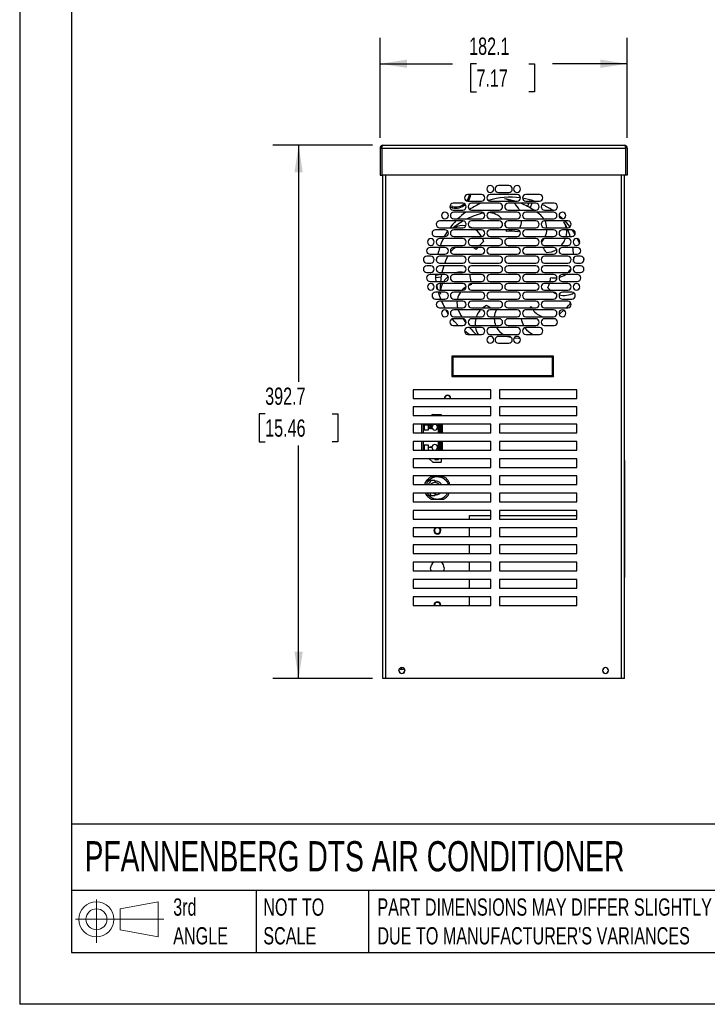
# Model space of a CAD drawing. Header units: millimetres. Extents: x 0 to 1676, y 0 to 1295.
# Tile 1 of 12: x 0 to 506, y 0 to 725. Entities that reach past the tile are written whole.
import ezdxf

# ---------------------------------------------------------------- set-up
doc = ezdxf.new("R2010")
doc.units = ezdxf.units.MM
doc.header["$LTSCALE"] = 6
doc.layers.add('DIMENSIONS', color=140, linetype='Continuous', lineweight=25)
doc.layers.add('TEXT', color=140, linetype='Continuous', lineweight=25)
doc.styles.add('SLDTEXTSTYLE0', font='TXT', dxfattribs={"width": 0.7})
doc.dimstyles.new('SLDDIMSTYLE3', dxfattribs={"dimtxt": 12.948047, "dimasz": 19.812, "dimexe": 0, "dimexo": 0.0625, "dimgap": 3.237012, "dimtad": 0, "dimtih": 1, "dimtoh": 1, "dimdec": 1, "dimrnd": 1e-09, "dimzin": 12, "dimdsep": 46, "dimtxsty": 'SLDTEXTSTYLE0', "dimsah": 1, "dimcen": 0.09, "dimadec": 0, "dimazin": 3, "dimtfac": 1, "dimtdec": 1, "dimtofl": 0, "dimtmove": 0, "dimatfit": 3, "dimfxl": 0, "dimfrac": 2, "dimtolj": 1, "dimtzin": 12, "dimarcsym": 0})

# ---------------------------------------------------------------- blocks, each defined once
blk = doc.blocks.new('Block11')
at = {"color": 7, "linetype": 'Continuous', "lineweight": 18}
for p, q in [((15.53, 31.86), (15.53, 0)), ((32.88, 25), (61.05, 30.19)), ((61.05, 30.19), (61.05, 4.39)), ((32.88, 9.58), (32.88, 25)), ((0, 17.29), (65.24, 17.29)), ((32.88, 9.58), (61.05, 4.39))]:
    blk.add_line(p, q, dxfattribs=at)
for radius in [12.9, 7.71]:
    blk.add_circle((15.53, 17.29), radius, dxfattribs=at)
blk = doc.blocks.new('Block12')
at = {"color": 7, "linetype": 'Continuous'}
blk.add_blockref('Block11', (0, 0), dxfattribs=at)
blk = doc.blocks.new('_D_11')
at = {"layer": 'DIMENSIONS'}
for p, q in [((259.96, 632.5), (186.39, 632.5)), ((205.44, 632.5), (205.44, 458.32)), ((180.82, 434.85), (176.47, 434.85)), ((176.47, 434.85), (176.47, 414.27)), ((230.07, 434.85), (234.42, 434.85)), ((234.42, 434.85), (234.42, 414.27)), ((176.47, 414.27), (180.82, 414.27)), ((234.42, 414.27), (230.07, 414.27)), ((205.44, 239.79), (205.44, 411.37)), ((259.96, 239.79), (186.39, 239.79))]:
    blk.add_line(p, q, dxfattribs=at)
for points in [[(205.44, 632.5), (202.4, 612.69), (208.49, 612.69)], [(205.44, 239.79), (208.49, 259.6), (202.4, 259.6)]]:
    blk.add_solid(points, dxfattribs=at)
at = {"layer": 'DIMENSIONS', "char_height": 12.7, "attachment_point": 1, "style": 'SLDTEXTSTYLE0'}
for s, insert in [('392.7', (180.82, 454.11)), ('15.46', (180.82, 430.64))]:
    blk.add_mtext(s, dxfattribs=dict(at, insert=insert))
blk = doc.blocks.new('_D_12')
at = {"layer": 'DIMENSIONS'}
for p, q in [((265.45, 637.99), (265.45, 711.56)), ((447.5, 637.99), (447.5, 711.56)), ((265.45, 692.51), (318.88, 692.51)), ((336.43, 692.51), (332.08, 692.51)), ((332.08, 692.51), (332.08, 671.93)), ((374.9, 692.51), (379.25, 692.51)), ((379.25, 692.51), (379.25, 671.93)), ((447.5, 692.51), (392.45, 692.51)), ((332.08, 671.93), (336.43, 671.93)), ((379.25, 671.93), (374.9, 671.93))]:
    blk.add_line(p, q, dxfattribs=at)
for points in [[(265.45, 692.51), (285.26, 689.46), (285.26, 695.56)], [(447.5, 692.51), (427.69, 695.56), (427.69, 689.46)]]:
    blk.add_solid(points, dxfattribs=at)
at = {"layer": 'DIMENSIONS', "char_height": 12.7, "attachment_point": 1, "style": 'SLDTEXTSTYLE0'}
for s, insert in [('182.1', (331.04, 711.78)), ('7.17', (336.43, 688.3))]:
    blk.add_mtext(s, dxfattribs=dict(at, insert=insert))

msp = doc.modelspace()

# ---------------------------------------------------------------- linework, layer by layer
at = {"color": 7, "linetype": 'Continuous'}
for p in [(0.01, 1295.42), (1676.41, 0.02)]:
    msp.add_line(p, (0.01, 0.02), dxfattribs=at)
for p, q in [((267.58, 632.5), (445.38, 632.5)), ((265.45, 630.37), (266.66, 630.37)), ((265.45, 630.37), (265.45, 610.5)), ((266.66, 630.37), (266.66, 610.5)), ((266.73, 630.37), (446.22, 630.37)), ((266.73, 630.37), (266.73, 610.5)), ((446.22, 630.37), (446.22, 610.5)), ((447.5, 630.37), (446.29, 630.37)), ((446.29, 630.37), (446.29, 610.5)), ((447.5, 630.37), (447.5, 610.5)), ((265.45, 610.5), (266.66, 610.5)), ((446.22, 610.5), (266.73, 610.5)), ((267.58, 239.79), (267.58, 610.5)), ((269.7, 239.79), (269.7, 610.5)), ((443.25, 239.79), (443.25, 610.5)), ((445.38, 239.79), (445.38, 610.5)), ((447.5, 610.5), (446.29, 610.5)), ((360.33, 602.79), (352.63, 602.79)), ((340.13, 596.29), (330.13, 596.29)), ((366.33, 596.29), (346.63, 596.29)), ((352.63, 597.79), (360.33, 597.79)), ((382.83, 596.29), (372.83, 596.29)), ((318.8, 587.33), (318.6, 586.35)), ((326.33, 589.79), (319.33, 589.79)), ((330.13, 591.29), (340.13, 591.29)), ((353.23, 589.79), (332.83, 589.79)), ((346.63, 591.29), (366.33, 591.29)), ((380.13, 589.79), (359.73, 589.79)), ((372.83, 591.29), (382.83, 591.29)), ((374.23, 587.38), (375.11, 589.79)), ((375.65, 591.29), (375.99, 592.22)), ((377.24, 589.79), (376.01, 586.41)), ((377.91, 591.65), (377.78, 591.29)), ((393.63, 589.79), (386.63, 589.79)), ((318.6, 586.35), (316.86, 586.85)), ((319.33, 584.79), (326.33, 584.79)), ((340.13, 583.29), (319.73, 583.29)), ((332.83, 584.79), (353.23, 584.79)), ((341.79, 582.65), (341.51, 582.59)), ((366.33, 583.29), (346.63, 583.29)), ((359.73, 584.79), (380.13, 584.79)), ((393.23, 583.29), (372.83, 583.29)), ((382.93, 581.79), (380.91, 583.29)), ((386.63, 584.79), (393.63, 584.79)), ((326.33, 576.79), (309.33, 576.79)), ((319.73, 578.29), (340.13, 578.29)), ((353.23, 576.79), (332.83, 576.79)), ((346.63, 578.29), (366.33, 578.29)), ((380.13, 576.79), (359.73, 576.79)), ((372.83, 578.29), (393.23, 578.29)), ((403.63, 576.79), (386.63, 576.79)), ((313.23, 570.29), (306.23, 570.29)), ((309.33, 571.79), (326.33, 571.79)), ((340.13, 570.29), (319.73, 570.29)), ((332.83, 571.79), (353.23, 571.79)), ((366.33, 570.29), (346.63, 570.29)), ((358.64, 569.07), (358.59, 570.29)), ((359.73, 571.79), (380.13, 571.79)), ((393.23, 570.29), (372.83, 570.29)), ((386.63, 571.79), (403.63, 571.79)), ((406.73, 570.29), (399.73, 570.29)), ((306.23, 565.29), (313.23, 565.29)), ((326.33, 563.79), (309.33, 563.79)), ((309.33, 558.79), (326.33, 558.79)), ((319.73, 565.29), (340.13, 565.29)), ((353.22, 563.79), (332.83, 563.79)), ((332.83, 558.79), (353.23, 558.79)), ((340.84, 563.79), (341.51, 561.66)), ((346.63, 565.29), (366.33, 565.29)), ((380.13, 563.79), (359.73, 563.79)), ((359.73, 558.79), (380.13, 558.79)), ((372.83, 565.29), (393.23, 565.29)), ((403.63, 563.79), (386.63, 563.79)), ((386.63, 558.79), (403.63, 558.79)), ((399.73, 565.29), (406.73, 565.29)), ((313.23, 557.29), (302.23, 557.29)), ((302.23, 552.29), (313.23, 552.29)), ((340.13, 557.29), (319.73, 557.29)), ((319.73, 552.29), (340.13, 552.29)), ((366.33, 557.29), (346.63, 557.29)), ((346.63, 552.29), (366.33, 552.29)), ((393.23, 557.29), (372.83, 557.29)), ((372.83, 552.29), (393.23, 552.29)), ((410.73, 557.29), (399.73, 557.29)), ((399.73, 552.29), (410.73, 552.29)), ((302.83, 550.79), (299.83, 550.79)), ((299.83, 545.79), (302.83, 545.79)), ((302.83, 543.79), (299.83, 543.79)), ((326.33, 550.79), (309.33, 550.79)), ((309.33, 545.79), (326.33, 545.79)), ((326.33, 543.79), (309.33, 543.79)), ((353.23, 550.79), (332.83, 550.79)), ((332.83, 545.79), (353.23, 545.79)), ((353.23, 543.79), (332.83, 543.79)), ((380.13, 550.79), (359.73, 550.79)), ((359.73, 545.79), (380.13, 545.79)), ((380.13, 543.79), (359.73, 543.79)), ((403.63, 550.79), (386.63, 550.79)), ((386.63, 545.79), (403.63, 545.79)), ((403.63, 543.79), (386.63, 543.79)), ((408, 546.97), (408.12, 548.77)), ((408.12, 548.91), (408.1, 549.76)), ((413.13, 550.79), (410.13, 550.79)), ((410.13, 545.79), (413.13, 545.79)), ((413.13, 543.79), (410.13, 543.79)), ((415.49, 549.1), (415.63, 548.33)), ((299.83, 538.79), (302.83, 538.79)), ((313.23, 537.29), (302.23, 537.29)), ((306.44, 536.82), (309.09, 537.29)), ((309.33, 538.79), (326.33, 538.79)), ((320.61, 537.29), (318.38, 536.9)), ((340.13, 537.29), (319.73, 537.29)), ((332.83, 538.79), (353.23, 538.79)), ((366.33, 537.29), (346.63, 537.29)), ((359.73, 538.79), (380.13, 538.79)), ((393.23, 537.29), (372.83, 537.29)), ((386.63, 538.79), (403.63, 538.79)), ((410.73, 537.29), (399.73, 537.29)), ((410.13, 538.79), (413.13, 538.79)), ((302.23, 532.29), (313.23, 532.29)), ((310.41, 535.49), (306.56, 534.81)), ((307.94, 526.2), (307.22, 529.64)), ((326.33, 530.79), (309.33, 530.79)), ((319.73, 532.29), (340.13, 532.29)), ((332.88, 529.87), (332.59, 530.78)), ((353.23, 530.79), (332.83, 530.79)), ((346.63, 532.29), (366.33, 532.29)), ((380.13, 530.79), (359.73, 530.79)), ((372.83, 532.29), (393.23, 532.29)), ((403.63, 530.79), (386.63, 530.79)), ((399.73, 532.29), (410.73, 532.29)), ((313.23, 524.29), (306.23, 524.29)), ((309.33, 525.79), (326.33, 525.79)), ((309.77, 524.29), (309.85, 522.89)), ((309.85, 522.89), (309.82, 524.29)), ((340.13, 524.29), (319.73, 524.29)), ((332.83, 525.79), (353.22, 525.79)), ((366.33, 524.29), (346.63, 524.29)), ((359.73, 525.79), (380.13, 525.79)), ((393.23, 524.29), (372.83, 524.29)), ((386.63, 525.79), (403.63, 525.79)), ((406.73, 524.29), (399.73, 524.29)), ((306.23, 519.29), (313.23, 519.29)), ((326.33, 517.79), (309.33, 517.79)), ((319.73, 519.29), (340.13, 519.29)), ((353.23, 517.79), (332.83, 517.79)), ((346.63, 519.29), (366.33, 519.29)), ((380.13, 517.79), (359.73, 517.79)), ((372.83, 519.29), (393.23, 519.29)), ((403.63, 517.79), (386.63, 517.79)), ((399.73, 519.29), (406.73, 519.29)), ((309.33, 512.79), (326.33, 512.79)), ((340.13, 511.29), (319.73, 511.29)), ((323.01, 511.29), (323.5, 510.16)), ((332.83, 512.79), (353.23, 512.79)), ((366.33, 511.29), (346.63, 511.29)), ((350.9, 511.08), (350.37, 511.29)), ((359.73, 512.79), (380.13, 512.79)), ((372.23, 511.22), (371.67, 511.01)), ((393.23, 511.29), (372.83, 511.29)), ((376.82, 513.46), (377.17, 512.79)), ((386.63, 512.79), (403.63, 512.79)), ((397.32, 508.11), (398.13, 508.72)), ((398.13, 508.72), (400.81, 511.04)), ((326.33, 504.79), (319.33, 504.79)), ((319.73, 506.29), (340.13, 506.29)), ((353.23, 504.79), (332.83, 504.79)), ((346.63, 506.29), (366.33, 506.29)), ((380.13, 504.79), (359.73, 504.79)), ((372.83, 506.29), (393.23, 506.29)), ((393.63, 504.79), (386.63, 504.79)), ((319.33, 499.79), (326.33, 499.79)), ((340.13, 498.29), (330.13, 498.29)), ((330.13, 493.29), (340.13, 493.29)), ((332.83, 499.79), (353.23, 499.79)), ((366.33, 498.29), (346.63, 498.29)), ((346.63, 493.29), (366.33, 493.29)), ((359.73, 499.79), (380.13, 499.79)), ((382.83, 498.29), (372.83, 498.29)), ((372.83, 493.29), (382.83, 493.29)), ((386.63, 499.79), (393.63, 499.79)), ((360.33, 491.79), (352.63, 491.79)), ((352.63, 486.79), (360.33, 486.79)), ((359.26, 491.79), (360.47, 491.47)), ((360.47, 491.47), (361.98, 491.16)), ((393.2, 477.32), (318.2, 477.32)), ((318.2, 477.32), (318.2, 462.32)), ((392.46, 476.57), (318.95, 476.57)), ((318.95, 476.57), (318.95, 463.07)), ((392.46, 463.07), (392.46, 476.57)), ((393.2, 462.32), (393.2, 477.32)), ((318.2, 462.32), (393.2, 462.32)), ((318.95, 463.07), (392.46, 463.07)), ((346.95, 452.51), (289.8, 452.51)), ((289.8, 452.51), (289.8, 446.16)), ((346.95, 446.16), (346.95, 452.51)), ((410.45, 452.51), (353.3, 452.51)), ((353.3, 452.51), (353.3, 446.16)), ((410.45, 446.16), (410.45, 452.51)), ((289.8, 446.16), (346.95, 446.16)), ((353.3, 446.16), (410.45, 446.16)), ((346.95, 439.81), (289.8, 439.81)), ((289.8, 439.81), (289.8, 433.46)), ((346.95, 433.46), (346.95, 439.81)), ((410.45, 439.81), (353.3, 439.81)), ((353.3, 439.81), (353.3, 433.46)), ((410.45, 433.46), (410.45, 439.81)), ((289.8, 433.46), (346.95, 433.46)), ((304.21, 434.31), (303.36, 433.46)), ((304.21, 434.31), (310.51, 434.31)), ((310.51, 434.31), (310.51, 433.46)), ((353.3, 433.46), (410.45, 433.46)), ((346.95, 427.11), (289.8, 427.11)), ((289.8, 427.11), (289.8, 420.76)), ((289.8, 420.76), (346.95, 420.76)), ((296.21, 420.76), (296.21, 427.11)), ((297.21, 427.11), (297.21, 420.76)), ((301.01, 426.41), (298.01, 426.41)), ((298.01, 426.41), (298.01, 422.91)), ((298.01, 422.91), (301.01, 422.91)), ((301.01, 422.91), (301.01, 426.41)), ((301.45, 426.46), (303.5, 426.46)), ((301.45, 426.25), (301.45, 426.46)), ((302.27, 426.25), (301.45, 426.25)), ((301.45, 424.88), (303.5, 424.88)), ((301.45, 423.63), (301.45, 424.88)), ((301.69, 423.63), (301.45, 423.63)), ((301.69, 424.67), (301.69, 423.63)), ((302.38, 424.67), (301.69, 424.67)), ((302.27, 425.81), (302.27, 426.25)), ((302.38, 423.71), (302.38, 424.67)), ((302.62, 423.71), (302.38, 423.71)), ((302.51, 426.25), (302.51, 425.8)), ((303.26, 426.25), (302.51, 426.25)), ((302.62, 424.67), (302.62, 423.71)), ((303.26, 424.67), (302.62, 424.67)), ((303.26, 425.8), (303.26, 426.25)), ((303.26, 423.66), (303.26, 424.67)), ((303.5, 423.66), (303.26, 423.66)), ((303.5, 426.46), (303.5, 425.83)), ((303.5, 424.88), (303.5, 423.66)), ((308.51, 420.76), (308.51, 427.11)), ((309.51, 420.76), (309.51, 427.11)), ((310.51, 420.76), (310.51, 427.11)), ((311.26, 427.11), (311.26, 420.76)), ((346.95, 420.76), (346.95, 427.11)), ((410.45, 427.11), (353.3, 427.11)), ((353.3, 427.11), (353.3, 420.76)), ((353.3, 420.76), (410.45, 420.76)), ((410.45, 420.76), (410.45, 427.11)), ((346.95, 414.41), (289.8, 414.41)), ((289.8, 414.41), (289.8, 408.06)), ((296.21, 408.06), (296.21, 414.41)), ((297.21, 414.41), (297.21, 408.06)), ((308.51, 408.06), (308.51, 414.41)), ((309.51, 408.06), (309.51, 414.41)), ((310.51, 408.06), (310.51, 414.41)), ((311.26, 414.41), (311.26, 408.06)), ((346.95, 408.06), (346.95, 414.41)), ((410.45, 414.41), (353.3, 414.41)), ((353.3, 414.41), (353.3, 408.06)), ((410.45, 408.06), (410.45, 414.41)), ((289.8, 408.06), (346.95, 408.06)), ((301.01, 411.61), (298.01, 411.61)), ((298.01, 411.61), (298.01, 408.06)), ((301.01, 408.06), (301.01, 411.61)), ((301.45, 410.18), (303.07, 410.18)), ((301.45, 409.97), (301.45, 410.18)), ((303.53, 409.97), (301.45, 409.97)), ((302.75, 410.61), (302.99, 410.61)), ((303.53, 410.11), (303.53, 409.97)), ((353.3, 408.06), (410.45, 408.06)), ((346.95, 401.71), (289.8, 401.71)), ((289.8, 401.71), (289.8, 395.36)), ((301.56, 401.71), (304.21, 399.06)), ((304.21, 399.06), (310.51, 399.06)), ((305.86, 401.71), (305.86, 401.06)), ((305.86, 401.12), (305.89, 401.06)), ((305.86, 401.06), (308.51, 401.06)), ((308.51, 401.06), (308.51, 401.71)), ((310.51, 401.71), (310.51, 399.06)), ((346.95, 395.36), (346.95, 401.71)), ((410.45, 401.71), (353.3, 401.71)), ((353.3, 401.71), (353.3, 395.36)), ((410.45, 395.36), (410.45, 401.71)), ((445.38, 400.29), (445.58, 400.29)), ((445.58, 400.29), (445.58, 395.29)), ((289.8, 395.36), (346.95, 395.36)), ((353.3, 395.36), (410.45, 395.36)), ((445.38, 395.29), (445.58, 395.29)), ((445.58, 395.29), (445.58, 319.29)), ((346.95, 389.01), (289.8, 389.01)), ((289.8, 389.01), (289.8, 382.66)), ((301.3, 385.65), (301.76, 385.65)), ((305.76, 385.65), (301.3, 385.65)), ((302.54, 388.25), (303.12, 388.59)), ((303.12, 388.59), (312.2, 388.59)), ((346.95, 382.66), (346.95, 389.01)), ((410.45, 389.01), (353.3, 389.01)), ((353.3, 389.01), (353.3, 382.66)), ((410.45, 382.66), (410.45, 389.01)), ((289.8, 382.66), (346.95, 382.66)), ((353.3, 382.66), (410.45, 382.66)), ((346.95, 376.31), (289.8, 376.31)), ((289.8, 376.31), (289.8, 369.96)), ((289.8, 369.96), (346.95, 369.96)), ((299.86, 374.73), (299.07, 376.31)), ((301.3, 374.73), (300.37, 376.31)), ((301.76, 374.73), (301.3, 374.73)), ((301.3, 374.73), (305.76, 374.73)), ((302.23, 376.02), (301.95, 376.31)), ((303.12, 371.79), (302.82, 371.96)), ((312.2, 371.79), (303.12, 371.79)), ((346.95, 369.96), (346.95, 376.31)), ((410.45, 376.31), (353.3, 376.31)), ((353.3, 376.31), (353.3, 369.96)), ((353.3, 369.96), (410.45, 369.96)), ((410.45, 369.96), (410.45, 376.31)), ((346.95, 363.61), (289.8, 363.61)), ((289.8, 363.61), (289.8, 357.26)), ((346.95, 357.26), (346.95, 363.61)), ((410.45, 363.61), (353.3, 363.61)), ((353.3, 363.61), (353.3, 357.26)), ((410.45, 357.26), (410.45, 363.61)), ((289.8, 357.26), (346.95, 357.26)), ((331.29, 359.79), (346.95, 359.79)), ((331.29, 357.26), (331.29, 359.79)), ((353.3, 359.79), (410.45, 359.79)), ((353.3, 357.26), (410.45, 357.26)), ((346.95, 350.91), (289.8, 350.91)), ((289.8, 350.91), (289.8, 344.56)), ((305.46, 348.79), (305.13, 348.79)), ((305.46, 348.79), (305.51, 348.79)), ((309.86, 348.79), (309.81, 348.79)), ((309.86, 348.79), (310.19, 348.79)), ((331.29, 344.56), (331.29, 350.91)), ((346.95, 344.56), (346.95, 350.91)), ((410.45, 350.91), (353.3, 350.91)), ((353.3, 350.91), (353.3, 344.56)), ((410.45, 344.56), (410.45, 350.91)), ((289.8, 344.56), (346.95, 344.56)), ((353.3, 344.56), (410.45, 344.56)), ((346.95, 338.21), (289.8, 338.21)), ((289.8, 338.21), (289.8, 331.86)), ((331.29, 331.86), (331.29, 338.21)), ((346.95, 331.86), (346.95, 338.21)), ((410.45, 338.21), (353.3, 338.21)), ((353.3, 338.21), (353.3, 331.86)), ((410.45, 331.86), (410.45, 338.21)), ((289.8, 331.86), (346.95, 331.86)), ((353.3, 331.86), (410.45, 331.86)), ((346.95, 325.51), (289.8, 325.51)), ((289.8, 325.51), (289.8, 319.16)), ((289.8, 319.16), (346.95, 319.16)), ((331.29, 319.16), (331.29, 325.51)), ((346.95, 319.16), (346.95, 325.51)), ((410.45, 325.51), (353.3, 325.51)), ((353.3, 325.51), (353.3, 319.16)), ((353.3, 319.16), (410.45, 319.16)), ((410.45, 319.16), (410.45, 325.51)), ((445.38, 319.29), (445.58, 319.29)), ((445.58, 319.29), (445.58, 314.29)), ((346.95, 312.81), (289.8, 312.81)), ((289.8, 312.81), (289.8, 306.46)), ((331.29, 306.46), (331.29, 312.81)), ((346.95, 306.46), (346.95, 312.81)), ((410.45, 312.81), (353.3, 312.81)), ((353.3, 312.81), (353.3, 306.46)), ((410.45, 306.46), (410.45, 312.81)), ((445.38, 314.29), (445.58, 314.29)), ((289.8, 306.46), (346.95, 306.46)), ((353.3, 306.46), (410.45, 306.46)), ((346.95, 300.11), (289.8, 300.11)), ((289.8, 300.11), (289.8, 293.76)), ((331.29, 293.76), (331.29, 300.11)), ((346.95, 293.76), (346.95, 300.11)), ((410.45, 300.11), (353.3, 300.11)), ((353.3, 300.11), (353.3, 293.76)), ((410.45, 293.76), (410.45, 300.11)), ((289.8, 293.76), (346.95, 293.76)), ((305.46, 293.79), (305.13, 293.79)), ((305.46, 293.79), (305.51, 293.79)), ((309.86, 293.79), (309.81, 293.79)), ((309.86, 293.79), (310.19, 293.79)), ((353.3, 293.76), (410.45, 293.76)), ((281.48, 246.59), (281.48, 248.03)), ((269.7, 239.79), (267.58, 239.79)), ((443.25, 239.79), (269.7, 239.79)), ((445.38, 239.79), (443.25, 239.79))]:
    msp.add_line(p, q)
at = {"flags": 128}
for points in [[(318.8, 587.33), (316.96, 587.88), (316.9, 587.91)], [(397.23, 580.91), (399.49, 578.86), (400.05, 578.31)], [(330.87, 572.73), (332.35, 572.23), (333.36, 571.79)], [(358.27, 572.25), (357.9, 573.55), (357.32, 574.98)], [(403.03, 571.79), (402.42, 573.07), (400.76, 576.23)], [(401.53, 576.79), (402.56, 575.66), (405.24, 572.38)], [(312.98, 565.29), (314.9, 568.59), (315.29, 569.19)], [(358.64, 569.06), (358.64, 569.06), (358.64, 569.06), (358.64, 569.06), (358.64, 569.06), (358.64, 569.06), (358.64, 569.07), (358.64, 569.07), (358.64, 569.07)], [(367.46, 570.02), (367.3, 569.76), (366.57, 568.74)], [(402.73, 568.74), (402.55, 566.38), (402.34, 565.29)], [(402.66, 570.29), (402.7, 569.72), (402.73, 568.74)], [(406.75, 570.29), (407.87, 568.59), (408.99, 566.74)], [(310, 558.79), (310.79, 560.75), (312.2, 563.79)], [(410.61, 563.74), (411.99, 560.75), (412.29, 560.03)], [(336.32, 555.67), (334.43, 556.94), (333.76, 557.29)], [(336.32, 555.67), (336.88, 556.49), (337.46, 557.29)], [(307, 547.37), (307.1, 548.01), (307.45, 549.94)], [(312.36, 543.79), (311.46, 540.62), (311.03, 538.79)], [(315.07, 550.71), (313.65, 547.42), (313.04, 545.79)], [(306.82, 532.29), (306.57, 534.76), (306.42, 537.29)], [(403.91, 538.8), (405.26, 540.33), (406.11, 541.57)], [(332.88, 529.87), (330.7, 529.18), (330.45, 529.07)], [(310.12, 519.29), (309.22, 521.77), (308.45, 524.29)], [(390.76, 525.79), (390.72, 525.82), (389.05, 527.57)], [(395.43, 522.96), (394.79, 523.22), (392.76, 524.29)], [(412.48, 527.46), (412.41, 527.37), (411.07, 525.97)], [(340.82, 512.79), (341.83, 513.57), (343.9, 514.81)], [(315.71, 508.55), (314.9, 509.79), (314.08, 511.14)], [(323.5, 510.16), (325.19, 507), (325.61, 506.29)], [(376.82, 513.46), (375.96, 512.97), (375.64, 512.79)], [(323.02, 499.79), (320.22, 502.72), (318.57, 504.67)], [(326.54, 504.78), (327.07, 503.96), (328.73, 501.6)], [(331.09, 493.29), (330.15, 493.93), (327.63, 495.77)], [(364.31, 490.77), (367.53, 490.39), (368.61, 490.31)], [(306.4, 401.06), (306.19, 401.43), (306.11, 401.71)], [(300.07, 374.39), (299.46, 375.3), (298.93, 376.31)], [(304.9, 376.31), (305.76, 376.22), (306.61, 376.31)], [(303.13, 319.16), (302.86, 319.88), (302.66, 321.29)], [(312.66, 321.29), (312.46, 319.88), (312.19, 319.16)], [(279.38, 245.78), (279.54, 246.58), (279.89, 247.16)], [(283.06, 247.16), (283.42, 246.58), (283.58, 245.78)]]:
    msp.add_lwpolyline(points, dxfattribs=at)
for centre, radius, start, end in [((346.63, 600.29), 2.5, 0, 180), ((352.63, 600.29), 2.5, 90, 180), ((360.33, 600.29), 2.5, 270, 90), ((366.33, 600.29), 2.5, 0, 180), ((330.13, 593.79), 2.5, 90, 180), ((320.87, 597.52), 10.4, 324.13092, 353.1761), ((320.87, 597.52), 11.4, 326.83911, 353.77717), ((340.13, 593.79), 2.5, 270, 90), ((346.63, 600.29), 2.5, 180, 0), ((346.63, 593.79), 2.5, 90, 180), ((352.63, 600.29), 2.5, 180, 270), ((366.33, 600.29), 2.5, 180, 0), ((366.33, 593.79), 2.5, 270, 90), ((372.83, 593.79), 2.5, 90, 180), ((382.83, 593.79), 2.5, 270, 90), ((319.33, 587.29), 2.5, 90, 180), ((319.33, 587.29), 2.5, 180, 270), ((320.87, 597.52), 11.4, 258.54557, 310.50947), ((320.87, 597.52), 10.4, 258.54557, 309.52838), ((326.33, 587.29), 2.5, 270, 90), ((330.13, 593.79), 2.5, 180, 270), ((332.83, 587.29), 2.5, 90, 180), ((332.83, 587.29), 2.5, 180, 270), ((361.39, 539.19), 55, 113.07702, 123.09708), ((346.63, 593.79), 2.5, 180, 270), ((361.39, 539.19), 55, 82.2322, 107.13862), ((353.23, 587.29), 2.5, 270, 90), ((354.6, 578.07), 15.18, 60.5438, 81.01601), ((348.15, 537.26), 56.5, 73.00038, 81.01601), ((359.73, 587.29), 2.5, 90, 180), ((359.73, 587.29), 2.5, 180, 270), ((354.6, 578.07), 15.18, 26.25766, 50.52374), ((348.15, 537.26), 56.5, 57.27367, 68.39712), ((372.83, 593.79), 2.5, 180, 270), ((361.39, 539.19), 55, 71.30737, 80.62612), ((380.13, 587.29), 2.5, 270, 90), ((386.63, 587.29), 2.5, 90, 180), ((386.63, 587.29), 2.5, 180, 270), ((361.39, 539.19), 55, 56.00329, 64.83669), ((393.63, 587.29), 2.5, 270, 90), ((313.23, 580.79), 2.5, 0, 180), ((313.23, 580.79), 2.5, 180, 0), ((319.73, 580.79), 2.5, 90, 180), ((319.73, 580.79), 2.5, 180, 270), ((361.39, 539.19), 55, 126.69795, 134.6928), ((354.64, 527.63), 56.5, 103.43856, 116.28922), ((340.13, 580.79), 2.5, 270, 90), ((346.63, 580.79), 2.5, 90, 180), ((346.63, 580.79), 2.5, 180, 270), ((344.74, 569.07), 13.9, 41.56703, 87.41065), ((366.33, 580.79), 2.5, 270, 90), ((372.83, 580.79), 2.5, 90, 180), ((372.83, 580.79), 2.5, 180, 270), ((374.37, 570.83), 13.9, 32.44643, 52.00999), ((393.23, 580.79), 2.5, 270, 90), ((399.73, 580.79), 2.5, 0, 180), ((399.73, 580.79), 2.5, 180, 0), ((309.33, 574.29), 2.5, 90, 180), ((309.33, 574.29), 2.5, 180, 270), ((361.39, 539.19), 55, 136.87321, 143.65072), ((354.64, 527.63), 56.5, 119.60694, 128.59954), ((326.76, 558.13), 15.18, 83.12298, 115.81038), ((326.33, 574.29), 2.5, 270, 90), ((332.83, 574.29), 2.5, 90, 180), ((332.83, 574.29), 2.5, 180, 270), ((353.23, 574.29), 2.5, 270, 90), ((359.73, 574.29), 2.5, 90, 180), ((359.73, 574.29), 2.5, 180, 270), ((354.6, 578.07), 15.18, 335.52868, 355.13787), ((380.13, 574.29), 2.5, 270, 90), ((386.63, 574.29), 2.5, 90, 180), ((386.63, 574.29), 2.5, 180, 270), ((374.37, 570.83), 13.9, 3.94994, 25.37856), ((387.56, 568.74), 15.18, 11.58368, 29.58744), ((403.63, 574.29), 2.5, 270, 90), ((306.23, 567.79), 2.5, 90, 180), ((306.23, 567.79), 2.5, 180, 270), ((313.23, 567.79), 2.5, 270, 90), ((319.73, 567.79), 2.5, 90, 180), ((319.73, 567.79), 2.5, 180, 270), ((326.76, 558.13), 15.18, 28.15886, 53.26363), ((340.13, 567.79), 2.5, 270, 90), ((346.63, 567.79), 2.5, 90, 180), ((346.63, 567.79), 2.5, 180, 270), ((361.39, 539.19), 30, 80.06396, 95.25044), ((366.33, 567.79), 2.5, 270, 90), ((372.83, 567.79), 2.5, 90, 180), ((372.83, 567.79), 2.5, 180, 270), ((374.37, 570.83), 13.9, 336.5005, 357.76325), ((393.23, 567.79), 2.5, 270, 90), ((399.73, 567.79), 2.5, 90, 180), ((399.73, 567.79), 2.5, 180, 270), ((351.62, 548.34), 56.5, 17.45894, 22.86231), ((406.73, 567.79), 2.5, 270, 90), ((302.83, 561.29), 2.5, 0, 180), ((302.83, 561.29), 2.5, 180, 0), ((309.33, 561.29), 2.5, 90, 180), ((309.33, 561.29), 2.5, 180, 270), ((326.33, 561.29), 2.5, 270, 90), ((332.83, 561.29), 2.5, 90, 180), ((332.83, 561.29), 2.5, 180, 270), ((361.39, 539.19), 30, 131.49253, 139.20955), ((353.23, 561.29), 2.5, 270, 90.02248), ((359.73, 561.29), 2.5, 90, 180), ((359.73, 561.29), 2.5, 180, 270), ((380.13, 561.29), 2.5, 270, 90), ((386.63, 561.29), 2.5, 90, 180), ((386.63, 561.29), 2.5, 180, 270), ((374.37, 570.83), 13.9, 314.70802, 329.4828), ((387.56, 568.74), 15.18, 319.01606, 340.95152), ((403.63, 561.29), 2.5, 270, 90), ((410.13, 561.29), 2.5, 0, 180), ((410.13, 561.29), 2.5, 180, 0), ((302.23, 554.79), 2.5, 90, 180), ((302.23, 554.79), 2.5, 180, 270), ((361.39, 539.19), 55, 160.78768, 166.222), ((313.23, 554.79), 2.5, 270, 90), ((319.73, 554.79), 2.5, 90, 180), ((319.73, 554.79), 2.5, 180, 270), ((327.65, 544.8), 13.9, 116.07638, 138.01224), ((340.13, 554.79), 2.5, 270, 90), ((346.63, 554.79), 2.5, 90, 180), ((346.63, 554.79), 2.5, 180, 270), ((366.33, 554.79), 2.5, 270, 90), ((372.83, 554.79), 2.5, 90, 180), ((372.83, 554.79), 2.5, 180, 270), ((361.39, 539.19), 30, 28.63539, 37.10621), ((387.56, 568.74), 15.18, 270.60924, 301.57922), ((393.23, 554.79), 2.5, 270, 90), ((399.73, 554.79), 2.5, 90, 180), ((399.73, 554.79), 2.5, 180, 270), ((351.62, 548.34), 56.5, 4.01018, 9.11574), ((410.73, 554.79), 2.5, 270, 90), ((299.83, 548.29), 2.5, 90, 180), ((299.83, 548.29), 2.5, 180, 270), ((299.83, 541.29), 2.5, 90, 180), ((302.83, 548.29), 2.5, 270, 90), ((302.83, 541.29), 2.5, 270, 90), ((309.33, 548.29), 2.5, 90, 180), ((309.33, 548.29), 2.5, 180, 270), ((309.33, 541.29), 2.5, 90, 180), ((326.33, 548.29), 2.5, 270, 90), ((326.33, 541.29), 2.5, 270, 90), ((332.83, 548.29), 2.5, 90, 180), ((332.83, 548.29), 2.5, 180, 270), ((332.83, 541.29), 2.5, 90, 180), ((353.23, 548.29), 2.5, 270, 90), ((353.23, 541.29), 2.5, 270, 90), ((359.73, 548.29), 2.5, 90, 180), ((359.73, 548.29), 2.5, 180, 270), ((359.73, 541.29), 2.5, 90, 180), ((380.13, 548.29), 2.5, 270, 90), ((380.13, 541.29), 2.5, 270, 90), ((386.63, 548.29), 2.5, 90, 180), ((386.63, 548.29), 2.5, 180, 270), ((386.63, 541.29), 2.5, 90, 180), ((403.63, 548.29), 2.5, 270, 90), ((403.63, 541.29), 2.5, 270, 90), ((410.13, 548.29), 2.5, 90, 180), ((410.13, 548.29), 2.5, 180, 270), ((410.13, 541.29), 2.5, 90, 180), ((394.22, 548.77), 13.9, 0, 0.58141), ((413.13, 548.29), 2.5, 270, 90), ((413.13, 541.29), 2.5, 270, 90), ((299.83, 541.29), 2.5, 180, 270), ((302.23, 534.79), 2.5, 90, 180), ((309.33, 541.29), 2.5, 180, 270), ((366.22, 526.71), 56.5, 169.2092, 174.33408), ((313.23, 534.79), 2.5, 270, 90), ((319.73, 534.79), 2.5, 90, 180), ((324.99, 523.92), 15.18, 81.72859, 101.52451), ((332.83, 541.29), 2.5, 180, 270), ((361.39, 539.19), 30, 183.63339, 193.29936), ((340.13, 534.79), 2.5, 270, 90), ((346.63, 534.79), 2.5, 90, 180), ((359.73, 541.29), 2.5, 180, 270), ((366.33, 534.79), 2.5, 270, 90), ((372.83, 534.79), 2.5, 90, 180), ((386.63, 541.29), 2.5, 180, 270), ((393.23, 534.79), 2.5, 270, 90), ((399.73, 534.79), 2.5, 90, 180), ((394.22, 548.77), 13.9, 282.63249, 304.31276), ((410.13, 541.29), 2.5, 180, 270), ((410.73, 534.79), 2.5, 270, 90), ((302.23, 534.79), 2.5, 180, 270), ((302.83, 528.29), 2.5, 0, 180), ((309.33, 528.29), 2.5, 90, 180), ((366.22, 526.71), 56.5, 175.86083, 180.9349), ((324.99, 523.92), 15.18, 153.08473, 172.92359), ((324.99, 523.92), 15.18, 128.60491, 146.52891), ((319.73, 534.79), 2.5, 180, 270), ((326.33, 528.29), 2.5, 270, 90), ((332.83, 528.29), 2.5, 90, 180), ((346.63, 534.79), 2.5, 180, 270), ((353.23, 528.29), 2.5, 269.97752, 90), ((359.73, 528.29), 2.5, 90, 180), ((372.83, 534.79), 2.5, 180, 270), ((380.13, 528.29), 2.5, 270, 90), ((386.63, 528.29), 2.5, 90, 180), ((361.39, 539.19), 30, 337.20682, 343.73748), ((361.39, 539.19), 30, 346.70064, 352.39329), ((394.22, 548.77), 13.9, 257.13414, 276.19304), ((399.73, 534.79), 2.5, 180, 270), ((403.63, 528.29), 2.5, 270, 90), ((410.13, 528.29), 2.5, 0, 180), ((302.83, 528.29), 2.5, 180, 0), ((306.23, 521.79), 2.5, 90, 180), ((309.33, 528.29), 2.5, 180, 270), ((313.23, 521.79), 2.5, 270, 90), ((319.73, 521.79), 2.5, 90, 180), ((335.97, 516.31), 13.9, 144.98915, 167.642), ((335.97, 516.31), 13.9, 120.91504, 137.02766), ((332.83, 528.29), 2.5, 180, 270), ((340.13, 521.79), 2.5, 270, 90), ((346.63, 521.79), 2.5, 90, 180), ((359.73, 528.29), 2.5, 180, 270), ((366.33, 521.79), 2.5, 270, 90), ((372.83, 521.79), 2.5, 90, 180), ((386.63, 528.29), 2.5, 180, 270), ((393.23, 521.79), 2.5, 270, 90), ((399.73, 521.79), 2.5, 90, 180), ((400.81, 537.15), 15.18, 256.62264, 298.82181), ((406.73, 521.79), 2.5, 270, 90), ((410.13, 528.29), 2.5, 180, 0), ((306.23, 521.79), 2.5, 180, 270), ((309.33, 515.29), 2.5, 90, 180), ((309.33, 515.29), 2.5, 180, 270), ((361.39, 539.19), 55, 202.89926, 208.68679), ((319.73, 521.79), 2.5, 180, 270), ((335.97, 516.31), 13.9, 173.90913, 194.69103), ((326.33, 515.29), 2.5, 270, 90), ((332.83, 515.29), 2.5, 90, 180), ((332.83, 515.29), 2.5, 180, 270), ((361.39, 539.19), 30, 234.34967, 241.64705), ((346.63, 521.79), 2.5, 180, 270), ((353.23, 515.29), 2.5, 270, 90), ((359.73, 515.29), 2.5, 90, 180), ((359.73, 515.29), 2.5, 180, 270), ((372.83, 521.79), 2.5, 180, 270), ((380.13, 515.29), 2.5, 270, 90), ((386.63, 515.29), 2.5, 90, 180), ((386.63, 515.29), 2.5, 180, 270), ((399.73, 521.79), 2.5, 180, 270), ((362.45, 552.53), 56.5, 315.30185, 320.22295), ((403.63, 515.29), 2.5, 270, 90), ((313.23, 508.79), 2.5, 0, 180), ((313.23, 508.79), 2.5, 180, 0), ((319.73, 508.79), 2.5, 90, 180), ((319.73, 508.79), 2.5, 180, 270), ((350.63, 501.21), 15.18, 138.38509, 160.44926), ((340.13, 508.79), 2.5, 270, 90), ((346.63, 508.79), 2.5, 90, 180), ((346.63, 508.79), 2.5, 180, 270), ((363.42, 505.05), 13.9, 154.277, 174.88807), ((366.33, 508.79), 2.5, 270, 90), ((372.83, 508.79), 2.5, 90, 180), ((372.83, 508.79), 2.5, 180, 270), ((389.35, 519.49), 13.9, 216.18109, 251.81459), ((393.23, 508.79), 2.5, 270, 90), ((399.73, 508.79), 2.5, 0, 180), ((399.73, 508.79), 2.5, 180, 0), ((319.33, 502.29), 2.5, 90, 180), ((319.33, 502.29), 2.5, 180, 270), ((326.33, 502.29), 2.5, 270, 90), ((332.83, 502.29), 2.5, 90, 180), ((332.83, 502.29), 2.5, 180, 270), ((350.63, 501.21), 15.18, 166.36135, 185.37545), ((363.42, 505.05), 13.9, 181.07791, 202.2423), ((353.23, 502.29), 2.5, 270, 90), ((359.73, 502.29), 2.5, 90, 180), ((359.73, 502.29), 2.5, 180, 270), ((384.38, 507.1), 15.18, 188.76388, 208.80579), ((380.13, 502.29), 2.5, 270, 90), ((386.63, 502.29), 2.5, 90, 180), ((386.63, 502.29), 2.5, 180, 270), ((393.63, 502.29), 2.5, 270, 90), ((330.13, 495.79), 2.5, 90, 180), ((330.13, 495.79), 2.5, 180, 270), ((374.16, 535.19), 56.5, 220.77165, 227.8629), ((350.63, 501.21), 15.18, 191.10021, 211.46683), ((340.13, 495.79), 2.5, 270, 90), ((346.63, 495.79), 2.5, 90, 180), ((346.63, 495.79), 2.5, 180, 270), ((363.42, 505.05), 13.9, 209.10672, 237.79537), ((366.33, 495.79), 2.5, 270, 90), ((372.83, 495.79), 2.5, 90, 180), ((372.83, 495.79), 2.5, 180, 270), ((384.38, 507.1), 15.18, 215.99953, 245.52822), ((382.83, 495.79), 2.5, 270, 90), ((346.63, 489.29), 2.5, 0, 180), ((346.63, 489.29), 2.5, 180, 0), ((352.63, 489.29), 2.5, 90, 180), ((352.63, 489.29), 2.5, 180, 270), ((360.33, 489.29), 2.5, 270, 90), ((366.33, 489.29), 2.5, 0, 180), ((366.33, 489.29), 2.5, 180, 0), ((315.18, 446.06), 2.4, 2.5351, 177.4649), ((315.18, 446.06), 2.2, 2.76851, 177.23149), ((315.18, 446.06), 2.15, 2.83011, 177.16989), ((305.71, 424.91), 2.1, 0, 180), ((305.71, 424.91), 2.1, 180, 0), ((305.71, 410.11), 2.1, 0, 180), ((305.71, 410.11), 2.1, 180, 257.41301), ((305.71, 410.11), 2.1, 282.58699, 0), ((307.66, 380.19), 9.55, 139.32222, 152.39065), ((305.76, 380.19), 3.97, 38.58112, 141.41888), ((307.66, 348.78), 2.53, 122.56337, 180), ((307.66, 348.79), 2.53, 122.77337, 180), ((307.66, 348.79), 2.53, 180, 0), ((307.66, 348.79), 2.2, 104.78809, 180), ((307.66, 348.79), 2.2, 180, 0), ((307.66, 348.79), 2.15, 98.74601, 180), ((307.66, 348.79), 2.15, 180, 0), ((307.66, 348.79), 2.15, 0, 81.25399), ((307.66, 348.79), 2.2, 0, 75.21191), ((307.66, 348.78), 2.53, 0, 57.43663), ((307.66, 348.79), 2.53, 0, 57.22663), ((307.66, 321.29), 5, 122.32806, 180), ((307.66, 321.29), 5, 0, 57.67194), ((307.66, 293.79), 2.53, 0, 180), ((307.66, 293.78), 2.53, 0, 180), ((307.66, 293.79), 2.2, 0, 180), ((307.66, 293.79), 2.15, 0, 180), ((281.48, 245.78), 2.25, 0, 180), ((281.48, 249.09), 2.5, 227.20189, 270), ((281.48, 249.09), 2.5, 270, 312.79811), ((431.48, 245.78), 2.25, 0, 180), ((431.48, 245.78), 2.1, 0, 180), ((281.48, 245.78), 2.25, 180, 0), ((281.48, 245.78), 2.1, 180, 0), ((431.48, 245.78), 2.25, 180, 0), ((431.48, 245.78), 2.1, 180, 0)]:
    msp.add_arc(centre, radius, start, end)
for points, knots in [([(267.58, 632.5), (267.21, 632.5), (266.89, 632.41), (266.37, 632.15), (266.18, 632), (265.97, 631.77), (265.91, 631.7), (265.84, 631.6), (265.82, 631.58), (265.77, 631.5), (265.74, 631.46), (265.66, 631.31), (265.59, 631.17), (265.49, 630.83), (265.45, 630.62), (265.45, 630.37)], [0, 0, 0, 0, 0.25, 0.25, 0.5, 0.5, 0.625, 0.625, 0.6875, 0.6875, 0.75, 0.75, 0.875, 0.875, 1, 1, 1, 1]), ([(266.79, 630.84), (266.79, 630.83), (266.75, 630.78), (266.68, 630.62), (266.67, 630.46), (266.66, 630.37)], [0, 0, 0, 0, 0.057635, 0.448169, 1, 1, 1, 1]), ([(266.73, 630.37), (266.76, 630.62), (266.79, 630.83), (266.84, 631.18), (266.86, 631.31), (266.89, 631.46), (266.9, 631.5), (266.91, 631.56), (266.91, 631.57), (266.92, 631.6), (266.92, 631.62), (266.95, 631.7), (266.97, 631.77), (267.05, 632), (267.13, 632.15), (267.32, 632.41), (267.44, 632.5), (267.58, 632.5)], [0, 0, 0, 0, 0.125, 0.125, 0.25, 0.25, 0.3125, 0.3125, 0.34375, 0.34375, 0.375, 0.375, 0.5, 0.5, 0.75, 0.75, 1, 1, 1, 1]), ([(445.38, 632.5), (445.51, 632.5), (445.63, 632.43), (445.84, 632.17), (445.93, 631.99), (446.07, 631.58), (446.12, 631.34), (446.19, 630.86), (446.22, 630.61), (446.22, 630.37)], [0, 0, 0, 0, 0.25, 0.25, 0.5, 0.5, 0.75, 0.75, 1, 1, 1, 1]), ([(447.5, 630.37), (447.5, 630.62), (447.46, 630.83), (447.36, 631.18), (447.29, 631.31), (447.21, 631.46), (447.18, 631.5), (447.14, 631.56), (447.13, 631.57), (447.11, 631.6), (447.1, 631.62), (447.04, 631.7), (446.98, 631.77), (446.77, 632), (446.58, 632.15), (446.06, 632.41), (445.74, 632.5), (445.38, 632.5)], [0, 0, 0, 0, 0.125, 0.125, 0.25, 0.25, 0.3125, 0.3125, 0.34375, 0.34375, 0.375, 0.375, 0.5, 0.5, 0.75, 0.75, 1, 1, 1, 1]), ([(446.29, 630.37), (446.28, 630.47), (446.27, 630.62), (446.21, 630.75), (446.18, 630.8)], [0, 0, 0, 0, 0.6188279, 1, 1, 1, 1]), ([(302.91, 425.18), (302.82, 425.18), (302.73, 425.19), (302.57, 425.24), (302.49, 425.28), (302.37, 425.4), (302.33, 425.48), (302.28, 425.64), (302.28, 425.73), (302.27, 425.81)], [0, 0, 0, 0, 0.25, 0.25, 0.5, 0.5, 0.75, 0.75, 1, 1, 1, 1]), ([(302.51, 425.8), (302.52, 425.75), (302.52, 425.69), (302.54, 425.59), (302.57, 425.54), (302.64, 425.46), (302.69, 425.43), (302.79, 425.4), (302.84, 425.39), (302.89, 425.39)], [0, 0, 0, 0, 0.25, 0.25, 0.5, 0.5, 0.75, 0.75, 1, 1, 1, 1]), ([(302.89, 425.39), (302.95, 425.39), (303, 425.4), (303.1, 425.43), (303.15, 425.46), (303.21, 425.52), (303.22, 425.54), (303.24, 425.59), (303.25, 425.62), (303.26, 425.7), (303.26, 425.75), (303.26, 425.8)], [0, 0, 0, 0, 0.25, 0.25, 0.5, 0.5, 0.625, 0.625, 0.75, 0.75, 1, 1, 1, 1]), ([(303.46, 425.5), (303.44, 425.44), (303.41, 425.39), (303.33, 425.31), (303.29, 425.28), (303.14, 425.2), (303.02, 425.18), (302.91, 425.18)], [0, 0, 0, 0, 0.25, 0.25, 0.5, 0.5, 1, 1, 1, 1]), ([(303.07, 410.18), (303.01, 410.24), (302.95, 410.31), (302.84, 410.45), (302.79, 410.53), (302.75, 410.61)], [0, 0, 0, 0, 0.5, 0.5, 1, 1, 1, 1]), ([(302.99, 410.61), (303.03, 410.56), (303.06, 410.5), (303.14, 410.41), (303.18, 410.36), (303.27, 410.27), (303.31, 410.23), (303.42, 410.16), (303.47, 410.13), (303.53, 410.11)], [0, 0, 0, 0, 0.25, 0.25, 0.5, 0.5, 0.75, 0.75, 1, 1, 1, 1]), ([(298.52, 382.66), (298.53, 382.79), (298.68, 383.88), (299.31, 384.82), (299.86, 385.65)], [0, 0, 0, 0, 0.1193186, 1, 1, 1, 1]), ([(299.72, 382.66), (299.75, 382.81), (299.92, 383.94), (300.66, 384.85), (301.3, 385.65)], [0, 0, 0, 0, 0.130454, 1, 1, 1, 1]), ([(299.86, 385.65), (300.28, 386.25), (300.77, 386.81), (301.88, 387.79), (302.49, 388.22), (303.14, 388.57)], [0, 0, 0, 0, 0.5, 0.5, 1, 1, 1, 1]), ([(299.86, 385.65), (300.1, 385.65), (300.57, 385.65), (301.07, 385.65), (301.3, 385.65)], [0, 0, 0, 0, 0.524935, 1, 1, 1, 1]), ([(301.3, 385.65), (301.19, 385.65), (300.95, 385.65), (300.6, 385.65), (300.23, 385.65), (299.98, 385.65), (299.86, 385.65)], [0, 0, 0, 0, 0.231302, 0.475065, 0.731296, 1, 1, 1, 1]), ([(300.91, 382.66), (301.06, 382.95), (301.41, 383.59), (301.94, 384.09), (302.23, 384.36)], [0, 0, 0, 0, 0.452922, 1, 1, 1, 1]), ([(301.3, 385.65), (302.09, 386.56), (303.07, 387.3), (305.25, 388.31), (306.46, 388.57), (307.66, 388.57)], [0, 0, 0, 0, 0.5, 0.5, 1, 1, 1, 1]), ([(302.13, 385.55), (302.23, 385.49), (302.31, 385.41), (302.44, 385.21), (302.48, 385.1), (302.5, 384.87), (302.48, 384.75), (302.39, 384.53), (302.32, 384.44), (302.23, 384.36)], [0, 0, 0, 0, 0.25, 0.25, 0.5, 0.5, 0.75, 0.75, 1, 1, 1, 1]), ([(303.14, 388.57), (303.22, 388.57), (303.38, 388.57), (303.63, 388.57), (303.87, 388.57), (304.12, 388.57), (304.35, 388.57), (304.59, 388.57), (304.85, 388.57), (305.12, 388.57), (305.41, 388.57), (305.7, 388.57), (305.97, 388.57), (306.23, 388.57), (306.47, 388.57), (306.7, 388.57), (306.94, 388.57), (307.18, 388.57), (307.42, 388.57), (307.58, 388.57), (307.66, 388.57)], [0, 0, 0, 0, 0.083189, 0.162394, 0.237643, 0.308963, 0.376392, 0.439969, 0.499745, 0.570121, 0.635093, 0.694849, 0.749632, 0.79223, 0.831937, 0.869054, 0.903943, 0.937045, 0.968872, 1, 1, 1, 1]), ([(304.68, 383.93), (305.12, 384.35), (305.84, 385.05), (306.8, 385.28), (307.18, 385.37)], [0, 0, 0, 0, 0.60952, 1, 1, 1, 1]), ([(305.76, 385.65), (306.47, 385.56), (307.89, 385.4), (309.63, 384.26), (310.27, 383.15), (310.54, 382.66)], [0, 0, 0, 0, 0.359376, 0.718753, 1, 1, 1, 1]), ([(307.66, 388.57), (308.76, 388.45), (310.97, 388.2), (313.68, 386.24), (315.29, 384.24), (315.51, 382.91), (315.55, 382.66)], [0, 0, 0, 0, 0.30975, 0.6195, 0.929251, 1, 1, 1, 1]), ([(307.66, 388.57), (307.7, 388.57), (307.79, 388.57), (307.92, 388.57), (308.04, 388.57), (308.17, 388.57), (308.3, 388.57), (308.43, 388.57), (308.56, 388.57), (308.68, 388.57), (308.81, 388.57), (308.94, 388.57), (309.07, 388.57), (309.2, 388.57), (309.39, 388.57), (309.63, 388.57), (309.91, 388.57), (310.2, 388.57), (310.54, 388.57), (310.92, 388.57), (311.34, 388.57), (311.77, 388.57), (312.04, 388.57), (312.18, 388.57)], [0, 0, 0, 0, 0.016713, 0.033549, 0.050602, 0.067964, 0.085722, 0.103956, 0.122742, 0.142147, 0.162234, 0.183059, 0.204672, 0.227118, 0.250437, 0.305163, 0.364898, 0.429884, 0.500309, 0.607357, 0.726184, 0.85701, 1, 1, 1, 1]), ([(316.85, 382.66), (316.85, 382.68), (316.73, 383.54), (315.89, 385.11), (314.36, 387.18), (312.91, 388.11), (312.18, 388.57)], [0, 0, 0, 0, 0.007336, 0.338224, 0.669112, 1, 1, 1, 1]), ([(301.3, 374.73), (301.19, 374.73), (300.95, 374.73), (300.6, 374.73), (300.23, 374.73), (299.98, 374.73), (299.86, 374.73)], [0, 0, 0, 0, 0.231302, 0.475065, 0.731296, 1, 1, 1, 1]), ([(303.14, 371.81), (302.49, 372.16), (301.88, 372.58), (300.77, 373.57), (300.28, 374.12), (299.86, 374.73)], [0, 0, 0, 0, 0.5, 0.5, 1, 1, 1, 1]), ([(299.86, 374.73), (300.1, 374.73), (300.57, 374.73), (301.07, 374.73), (301.3, 374.73)], [0, 0, 0, 0, 0.524935, 1, 1, 1, 1]), ([(307.66, 371.81), (306.46, 371.81), (305.25, 372.07), (303.07, 373.07), (302.09, 373.81), (301.3, 374.73)], [0, 0, 0, 0, 0.5, 0.5, 1, 1, 1, 1]), ([(302.23, 376.02), (302.35, 375.92), (302.43, 375.79), (302.51, 375.5), (302.5, 375.35), (302.4, 375.07), (302.3, 374.94), (302.06, 374.77), (301.91, 374.73), (301.76, 374.73)], [0, 0, 0, 0, 0.25, 0.25, 0.5, 0.5, 0.75, 0.75, 1, 1, 1, 1]), ([(307.66, 371.81), (307.62, 371.81), (307.53, 371.81), (307.4, 371.81), (307.28, 371.81), (307.15, 371.81), (307.02, 371.81), (306.89, 371.81), (306.76, 371.81), (306.63, 371.81), (306.5, 371.81), (306.38, 371.81), (306.25, 371.81), (306.12, 371.81), (305.93, 371.81), (305.69, 371.81), (305.4, 371.81), (305.11, 371.81), (304.78, 371.81), (304.4, 371.81), (303.98, 371.81), (303.55, 371.81), (303.28, 371.81), (303.14, 371.81)], [0, 0, 0, 0, 0.016763, 0.033649, 0.050756, 0.068173, 0.08599, 0.104288, 0.123141, 0.142619, 0.162785, 0.183694, 0.205398, 0.227941, 0.251364, 0.305968, 0.36555, 0.430348, 0.500548, 0.607556, 0.72633, 0.85709, 1, 1, 1, 1]), ([(307.18, 375.01), (306.8, 375.1), (305.9, 375.3), (305.23, 375.94), (304.85, 376.31)], [0, 0, 0, 0, 0.421657, 1, 1, 1, 1]), ([(309.6, 376.31), (309.04, 375.86), (307.92, 374.95), (306.48, 374.8), (305.76, 374.73)], [0, 0, 0, 0, 0.497135, 1, 1, 1, 1]), ([(314.96, 376.31), (314.55, 375.59), (313.59, 373.92), (310.93, 372.2), (308.75, 371.94), (307.66, 371.81)], [0, 0, 0, 0, 0.273939, 0.63697, 1, 1, 1, 1]), ([(312.18, 371.81), (312.1, 371.81), (311.94, 371.81), (311.69, 371.81), (311.45, 371.81), (311.21, 371.81), (310.97, 371.81), (310.73, 371.81), (310.48, 371.81), (310.2, 371.81), (309.91, 371.81), (309.63, 371.81), (309.35, 371.81), (309.09, 371.81), (308.86, 371.81), (308.62, 371.81), (308.38, 371.81), (308.14, 371.81), (307.9, 371.81), (307.74, 371.81), (307.66, 371.81)], [0, 0, 0, 0, 0.083189, 0.162394, 0.237643, 0.308963, 0.376392, 0.439969, 0.499745, 0.570121, 0.635093, 0.694849, 0.749632, 0.79223, 0.831937, 0.869054, 0.903943, 0.937045, 0.968872, 1, 1, 1, 1]), ([(312.18, 371.81), (312.9, 372.27), (314.32, 373.21), (315.7, 374.84), (316.14, 375.97), (316.27, 376.31)], [0, 0, 0, 0, 0.411875, 0.82375, 1, 1, 1, 1])]:
    msp.add_open_spline(points, degree=3, knots=knots)
for points in [[(318.2, 477.32), (318.43, 477.09), (318.69, 476.83), (318.95, 476.57)], [(393.2, 477.32), (392.98, 477.09), (392.71, 476.83), (392.46, 476.57)], [(318.95, 463.07), (318.69, 462.81), (318.43, 462.54), (318.2, 462.32)], [(392.46, 463.07), (392.71, 462.81), (392.98, 462.54), (393.2, 462.32)], [(303.5, 425.83), (303.5, 425.71), (303.5, 425.6), (303.46, 425.5)], [(301.76, 385.65), (301.82, 385.65), (301.89, 385.64), (301.95, 385.62)], [(301.95, 385.62), (302.01, 385.61), (302.07, 385.58), (302.13, 385.55)]]:
    msp.add_open_spline(points, degree=3)
at = {"layer": 'TEXT'}
for p, q in [((38.1, 1257.3), (38.1, 38.1)), ((1638.3, 132.76), (38.1, 132.76)), ((1638.3, 83.82), (38.1, 83.82)), ((174.27, 83.82), (174.27, 38.1)), ((257.02, 83.82), (257.02, 38.1)), ((38.1, 38.1), (1638.3, 38.1))]:
    msp.add_line(p, q, dxfattribs=at)

# ---------------------------------------------------------------- block references
msp.add_blockref('Block12', (41.03, 45.32), dxfattribs=at)

# ---------------------------------------------------------------- texts
at = {"layer": 'TEXT', "attachment_point": 1, "style": 'SLDTEXTSTYLE0'}
for s, insert, char_height in [('PFANNENBERG DTS AIR CONDITIONER', (47.79, 120.14), 22.225), ('3rd^JANGLE', (113.1, 77.98), 12.7), ('NOT TO^JSCALE', (179.44, 77.98), 12.7), ("PART DIMENSIONS MAY DIFFER SLIGHTLY ^JDUE TO MANUFACTURER'S VARIANCES", (263.48, 77.98), 12.7)]:
    msp.add_mtext(s, dxfattribs=dict(at, insert=insert, char_height=char_height))

# ---------------------------------------------------------------- dimensions: what is measured, and where the dimension line sits
at = {"layer": 'DIMENSIONS'}
dim = msp.add_linear_dim(base=(447.5039, 692.5091), p1=(265.4469, 630.374), p2=(447.5039, 630.374), dimstyle='SLDDIMSTYLE3', dxfattribs=at)
dim.commit()
dim.dimension.update_dxf_attribs({"geometry": '_D_12', "text_midpoint": (355.6638, 692.5091), "dimtype": 160})
dim = msp.add_linear_dim(base=(205.44, 239.79), p1=(267.58, 632.5), p2=(267.58, 239.79), angle=90, dimstyle='SLDDIMSTYLE3', dxfattribs=at)
dim.commit()
dim.dimension.update_dxf_attribs({"geometry": '_D_11', "text_midpoint": (205.44, 434.85), "dimtype": 160})

doc.saveas('drawing.dxf')
